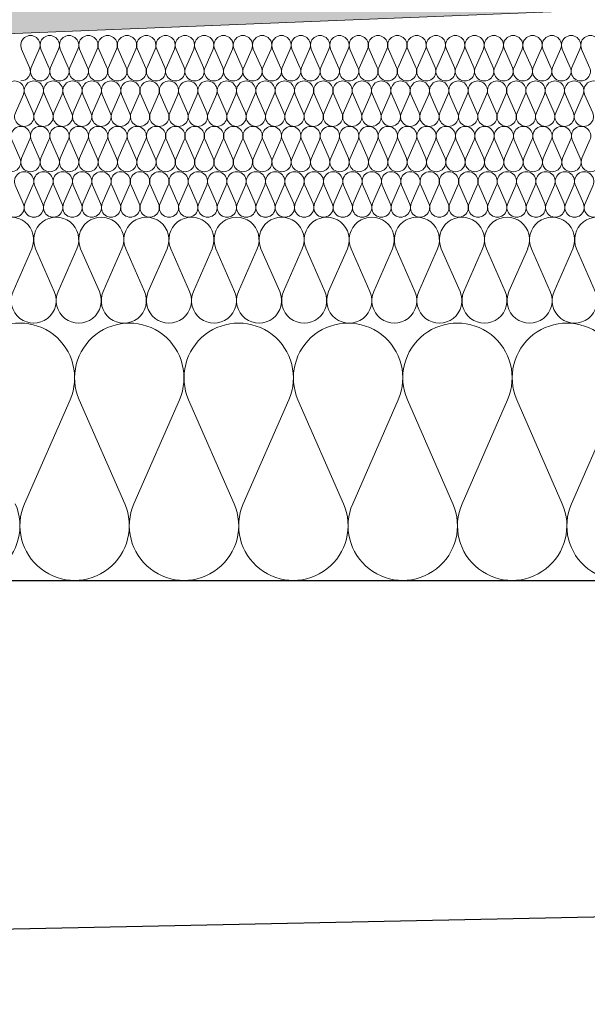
# Model space of a CAD drawing. Extents: x -547885 to -186295, y -25370 to 156194.
# Tile 28 of 256: x -516960 to -516585, y -8250 to -7599. Entities that reach past the tile are written whole.
import ezdxf

# ---------------------------------------------------------------- set-up
doc = ezdxf.new("R2010")
doc.units = 0
doc.header["$MEASUREMENT"] = 0
for name, color, linetype, lineweight in [('Arch stropy_Nr_Pióra__1', 7, 'Continuous', 25), ('INWENT KONST. DREWNIANA_Nr_Pióra__21', 7, 'Continuous', 9), ('INWENT WYMIARY_Nr_Pióra__21', 7, 'Continuous', 9), ('INWENT WYMIARY_Nr_Pióra__5', 7, 'Continuous', 13)]:
    doc.layers.add(name, color=color, linetype=linetype, lineweight=lineweight)
doc.layers.add('arch wypelnienia_Nr_Pióra__2', color=7, linetype='Continuous', lineweight=13, true_color=0x7f7f7f)
doc.layers.add('Inwent Izolacje_Nr_Pióra__2', color=7, linetype='Continuous', lineweight=13, true_color=0x7f7f7f)
doc.layers.add('Inwent Izolacje', color=7, linetype='Continuous')
doc.layers.add('INWENT WYMIARY', color=7, linetype='Continuous')
doc.styles.add('GENERATED_STYLE_2', font='txt')
doc.dimstyles.new('GENERATED_STYLE__11', dxfattribs={"dimtxt": 160.000002, "dimasz": 110.144928, "dimexe": 0.18, "dimexo": 40, "dimgap": 0.09, "dimtad": 1, "dimtih": 1, "dimtoh": 1, "dimdec": 0, "dimzin": 0, "dimdsep": 46, "dimtxsty": 'GENERATED_STYLE_2', "dimblk": 'ARROWHEAD_5', "dimblk1": 'ARROWHEAD_5', "dimblk2": 'ARROWHEAD_5', "dimcen": 0.09, "dimclrd": 7, "dimclre": 7, "dimclrt": 7, "dimazin": 0, "dimtfac": 1, "dimtdec": 4, "dimtmove": 0, "dimatfit": 3, "dimfxl": 0, "dimtolj": 1, "dimtzin": 0, "dimarcsym": 0})

# ---------------------------------------------------------------- blocks, each defined once
blk = doc.blocks.new('Izolacja cieplna 14_254', base_point=(-507889.55, -7969.58))
at = {"layer": 'Inwent Izolacje_Nr_Pióra__2', "linetype": 'Continuous'}
for p, q in [((-516927.02, -7850.24), (-516957.09, -7918.92)), ((-516890.88, -7918.92), (-516920.95, -7850.24)), ((-516854.74, -7850.24), (-516884.81, -7918.92)), ((-516818.61, -7918.92), (-516848.67, -7850.24)), ((-516782.47, -7850.24), (-516812.54, -7918.92)), ((-516746.33, -7918.92), (-516776.4, -7850.24)), ((-516710.19, -7850.24), (-516740.26, -7918.92)), ((-516674.06, -7918.92), (-516704.12, -7850.24)), ((-516637.92, -7850.24), (-516667.98, -7918.92)), ((-516601.78, -7918.92), (-516631.85, -7850.24)), ((-516565.64, -7850.24), (-516595.71, -7918.92))]:
    blk.add_line(p, q, dxfattribs=at)
for centre, start_param, end_param in [((-516960.12, -7835.73), 1.158003, 5.125183), ((-516887.85, -7835.73), 1.158003, 5.125183), ((-516815.57, -7835.73), 1.158003, 5.125183), ((-516743.3, -7835.73), 1.158003, 5.125183), ((-516671.02, -7835.73), 1.158003, 5.125183), ((-516598.74, -7835.73), 1.158003, 5.125183), ((-516996.26, -7933.42), 4.299595, 8.266774), ((-516923.98, -7933.42), 4.299595, 8.266774), ((-516851.71, -7933.42), 4.299595, 8.266774), ((-516779.43, -7933.42), 4.299595, 8.266774), ((-516707.16, -7933.42), 4.299595, 8.266774), ((-516634.88, -7933.42), 4.299595, 8.266774), ((-516562.61, -7933.42), 4.299595, 8.266774)]:
    blk.add_ellipse(centre, major_axis=(0, -36.15), ratio=0.999515, start_param=start_param, end_param=end_param, dxfattribs=at)
blk = doc.blocks.new('Izolacja cieplna 14_255', base_point=(-508759.55, -7799.58))
at = {"layer": 'Inwent Izolacje_Nr_Pióra__2', "linetype": 'Continuous'}
for p, q in [((-516952.29, -7750.44), (-516964.69, -7778.72)), ((-516937.4, -7778.72), (-516949.79, -7750.44)), ((-516922.51, -7750.44), (-516934.9, -7778.72)), ((-516907.61, -7778.72), (-516920, -7750.44)), ((-516892.72, -7750.44), (-516905.11, -7778.72)), ((-516877.83, -7778.72), (-516890.22, -7750.44)), ((-516862.93, -7750.44), (-516875.32, -7778.72)), ((-516848.04, -7778.72), (-516860.43, -7750.44)), ((-516833.15, -7750.44), (-516845.54, -7778.72)), ((-516818.25, -7778.72), (-516830.64, -7750.44)), ((-516803.36, -7750.44), (-516815.75, -7778.72)), ((-516788.46, -7778.72), (-516800.86, -7750.44)), ((-516773.57, -7750.44), (-516785.96, -7778.72)), ((-516758.68, -7778.72), (-516771.07, -7750.44)), ((-516743.78, -7750.44), (-516756.17, -7778.72)), ((-516728.89, -7778.72), (-516741.28, -7750.44)), ((-516714, -7750.44), (-516726.39, -7778.72)), ((-516699.1, -7778.72), (-516711.49, -7750.44)), ((-516684.21, -7750.44), (-516696.6, -7778.72)), ((-516669.32, -7778.72), (-516681.71, -7750.44)), ((-516654.42, -7750.44), (-516666.81, -7778.72)), ((-516639.53, -7778.72), (-516651.92, -7750.44)), ((-516624.63, -7750.44), (-516637.03, -7778.72)), ((-516609.74, -7778.72), (-516622.13, -7750.44)), ((-516594.85, -7750.44), (-516607.24, -7778.72)), ((-516579.95, -7778.72), (-516592.34, -7750.44))]:
    blk.add_line(p, q, dxfattribs=at)
for centre, start_param, end_param in [((-516965.94, -7744.47), 2.728799, 6.695979), ((-516936.15, -7744.47), 2.728799, 6.695979), ((-516906.36, -7744.47), 2.728799, 6.695979), ((-516876.57, -7744.47), 2.728799, 6.695979), ((-516846.79, -7744.47), 2.728799, 6.695979), ((-516817, -7744.47), 2.728799, 6.695979), ((-516787.21, -7744.47), 2.728799, 6.695979), ((-516757.43, -7744.47), 2.728799, 6.695979), ((-516727.64, -7744.47), 2.728799, 6.695979), ((-516697.85, -7744.47), 2.728799, 6.695979), ((-516668.06, -7744.47), 2.728799, 6.695979), ((-516638.28, -7744.47), 2.728799, 6.695979), ((-516608.49, -7744.47), 2.728799, 6.695979), ((-516578.7, -7744.47), 2.728799, 6.695979), ((-516951.04, -7784.69), 5.870392, 9.837571), ((-516921.26, -7784.69), 5.870392, 9.837571), ((-516891.47, -7784.69), 5.870392, 9.837571), ((-516861.68, -7784.69), 5.870392, 9.837571), ((-516831.89, -7784.69), 5.870392, 9.837571), ((-516802.11, -7784.69), 5.870392, 9.837571), ((-516772.32, -7784.69), 5.870392, 9.837571), ((-516742.53, -7784.69), 5.870392, 9.837571), ((-516712.74, -7784.69), 5.870392, 9.837571), ((-516682.96, -7784.69), 5.870392, 9.837571), ((-516653.17, -7784.69), 5.870392, 9.837571), ((-516623.38, -7784.69), 5.870392, 9.837571), ((-516593.6, -7784.69), 5.870392, 9.837571)]:
    blk.add_ellipse(centre, major_axis=(-14.89, 0), ratio=0.999587, start_param=start_param, end_param=end_param, dxfattribs=at)
blk = doc.blocks.new('Izolacja cieplna 14_256', base_point=(-509409.55, -7729.58))
at = {"layer": 'Inwent Izolacje_Nr_Pióra__2', "linetype": 'Continuous'}
for p, q in [((-516957.88, -7720.64), (-516963.18, -7708.52)), ((-516951.5, -7708.52), (-516956.8, -7720.64)), ((-516945.12, -7720.64), (-516950.42, -7708.52)), ((-516938.74, -7708.52), (-516944.04, -7720.64)), ((-516932.36, -7720.64), (-516937.66, -7708.52)), ((-516925.98, -7708.52), (-516931.28, -7720.64)), ((-516919.59, -7720.64), (-516924.9, -7708.52)), ((-516913.21, -7708.52), (-516918.52, -7720.64)), ((-516906.83, -7720.64), (-516912.14, -7708.52)), ((-516900.45, -7708.52), (-516905.76, -7720.64)), ((-516894.07, -7720.64), (-516899.38, -7708.52)), ((-516887.69, -7708.52), (-516893, -7720.64)), ((-516881.31, -7720.64), (-516886.62, -7708.52)), ((-516874.93, -7708.52), (-516880.24, -7720.64)), ((-516868.55, -7720.64), (-516873.86, -7708.52)), ((-516862.17, -7708.52), (-516867.48, -7720.64)), ((-516855.79, -7720.64), (-516861.1, -7708.52)), ((-516849.41, -7708.52), (-516854.72, -7720.64)), ((-516843.03, -7720.64), (-516848.34, -7708.52)), ((-516836.65, -7708.52), (-516841.96, -7720.64)), ((-516830.27, -7720.64), (-516835.58, -7708.52)), ((-516823.89, -7708.52), (-516829.2, -7720.64)), ((-516817.51, -7720.64), (-516822.82, -7708.52)), ((-516811.13, -7708.52), (-516816.44, -7720.64)), ((-516804.75, -7720.64), (-516810.06, -7708.52)), ((-516798.37, -7708.52), (-516803.68, -7720.64)), ((-516791.99, -7720.64), (-516797.3, -7708.52)), ((-516785.61, -7708.52), (-516790.92, -7720.64)), ((-516779.23, -7720.64), (-516784.54, -7708.52)), ((-516772.85, -7708.52), (-516778.16, -7720.64)), ((-516766.47, -7720.64), (-516771.78, -7708.52)), ((-516760.09, -7708.52), (-516765.4, -7720.64)), ((-516753.71, -7720.64), (-516759.02, -7708.52)), ((-516747.33, -7708.52), (-516752.64, -7720.64)), ((-516740.95, -7720.64), (-516746.26, -7708.52)), ((-516734.57, -7708.52), (-516739.88, -7720.64)), ((-516728.19, -7720.64), (-516733.5, -7708.52)), ((-516721.81, -7708.52), (-516727.12, -7720.64)), ((-516715.43, -7720.64), (-516720.74, -7708.52)), ((-516709.05, -7708.52), (-516714.36, -7720.64)), ((-516702.67, -7720.64), (-516707.98, -7708.52)), ((-516696.29, -7708.52), (-516701.6, -7720.64)), ((-516689.91, -7720.64), (-516695.22, -7708.52)), ((-516683.53, -7708.52), (-516688.84, -7720.64)), ((-516677.15, -7720.64), (-516682.46, -7708.52)), ((-516670.77, -7708.52), (-516676.08, -7720.64)), ((-516664.39, -7720.64), (-516669.69, -7708.52)), ((-516658.01, -7708.52), (-516663.31, -7720.64)), ((-516651.63, -7720.64), (-516656.93, -7708.52)), ((-516645.25, -7708.52), (-516650.55, -7720.64)), ((-516638.87, -7720.64), (-516644.17, -7708.52)), ((-516632.49, -7708.52), (-516637.79, -7720.64)), ((-516626.11, -7720.64), (-516631.41, -7708.52)), ((-516619.73, -7708.52), (-516625.03, -7720.64)), ((-516613.34, -7720.64), (-516618.65, -7708.52)), ((-516606.96, -7708.52), (-516612.27, -7720.64)), ((-516600.58, -7720.64), (-516605.89, -7708.52)), ((-516594.2, -7708.52), (-516599.51, -7720.64)), ((-516587.82, -7720.64), (-516593.13, -7708.52)), ((-516581.44, -7708.52), (-516586.75, -7720.64))]:
    blk.add_line(p, q, dxfattribs=at)
for centre, start_param, end_param in [((-516957.34, -7705.96), 1.158003, 5.125183), ((-516944.58, -7705.96), 1.158003, 5.125183), ((-516931.82, -7705.96), 1.158003, 5.125183), ((-516919.06, -7705.96), 1.158003, 5.125183), ((-516906.3, -7705.96), 1.158003, 5.125183), ((-516893.54, -7705.96), 1.158003, 5.125183), ((-516880.78, -7705.96), 1.158003, 5.125183), ((-516868.02, -7705.96), 1.158003, 5.125183), ((-516855.26, -7705.96), 1.158003, 5.125183), ((-516842.5, -7705.96), 1.158003, 5.125183), ((-516829.74, -7705.96), 1.158003, 5.125183), ((-516816.98, -7705.96), 1.158003, 5.125183), ((-516804.22, -7705.96), 1.158003, 5.125183), ((-516791.45, -7705.96), 1.158003, 5.125183), ((-516778.69, -7705.96), 1.158003, 5.125183), ((-516765.93, -7705.96), 1.158003, 5.125183), ((-516753.17, -7705.96), 1.158003, 5.125183), ((-516740.41, -7705.96), 1.158003, 5.125183), ((-516727.65, -7705.96), 1.158003, 5.125183), ((-516714.89, -7705.96), 1.158003, 5.125183), ((-516702.13, -7705.96), 1.158003, 5.125183), ((-516689.37, -7705.96), 1.158003, 5.125183), ((-516676.61, -7705.96), 1.158003, 5.125183), ((-516663.85, -7705.96), 1.158003, 5.125183), ((-516651.09, -7705.96), 1.158003, 5.125183), ((-516638.33, -7705.96), 1.158003, 5.125183), ((-516625.57, -7705.96), 1.158003, 5.125183), ((-516612.81, -7705.96), 1.158003, 5.125183), ((-516600.05, -7705.96), 1.158003, 5.125183), ((-516587.29, -7705.96), 1.158003, 5.125183), ((-516963.72, -7723.2), 4.299595, 8.266774), ((-516950.96, -7723.2), 4.299595, 8.266774), ((-516938.2, -7723.2), 4.299595, 8.266774), ((-516925.44, -7723.2), 4.299595, 8.266774), ((-516912.68, -7723.2), 4.299595, 8.266774), ((-516899.92, -7723.2), 4.299595, 8.266774), ((-516887.16, -7723.2), 4.299595, 8.266774), ((-516874.4, -7723.2), 4.299595, 8.266774), ((-516861.64, -7723.2), 4.299595, 8.266774), ((-516848.88, -7723.2), 4.299595, 8.266774), ((-516836.12, -7723.2), 4.299595, 8.266774), ((-516823.36, -7723.2), 4.299595, 8.266774), ((-516810.6, -7723.2), 4.299595, 8.266774), ((-516797.83, -7723.2), 4.299595, 8.266774), ((-516785.07, -7723.2), 4.299595, 8.266774), ((-516772.31, -7723.2), 4.299595, 8.266774), ((-516759.55, -7723.2), 4.299595, 8.266774), ((-516746.79, -7723.2), 4.299595, 8.266774), ((-516734.03, -7723.2), 4.299595, 8.266774), ((-516721.27, -7723.2), 4.299595, 8.266774), ((-516708.51, -7723.2), 4.299595, 8.266774), ((-516695.75, -7723.2), 4.299595, 8.266774), ((-516682.99, -7723.2), 4.299595, 8.266774), ((-516670.23, -7723.2), 4.299595, 8.266774), ((-516657.47, -7723.2), 4.299595, 8.266774), ((-516644.71, -7723.2), 4.299595, 8.266774), ((-516631.95, -7723.2), 4.299595, 8.266774), ((-516619.19, -7723.2), 4.299595, 8.266774), ((-516606.43, -7723.2), 4.299595, 8.266774), ((-516593.67, -7723.2), 4.299595, 8.266774), ((-516580.91, -7723.2), 4.299595, 8.266774)]:
    blk.add_ellipse(centre, major_axis=(0, -6.38), ratio=0.999979, start_param=start_param, end_param=end_param, dxfattribs=at)
blk = doc.blocks.new('Izolacja cieplna 14_257', base_point=(-510059.55, -7699.58))
at = {"layer": 'Inwent Izolacje_Nr_Pióra__2', "linetype": 'Continuous'}
for p, q in [((-516960.09, -7690.64), (-516965.4, -7678.52)), ((-516953.71, -7678.52), (-516959.02, -7690.64)), ((-516947.32, -7690.64), (-516952.63, -7678.52)), ((-516940.94, -7678.52), (-516946.25, -7690.64)), ((-516934.56, -7690.64), (-516939.87, -7678.52)), ((-516928.18, -7678.52), (-516933.49, -7690.64)), ((-516921.79, -7690.64), (-516927.1, -7678.52)), ((-516915.41, -7678.52), (-516920.72, -7690.64)), ((-516909.03, -7690.64), (-516914.34, -7678.52)), ((-516902.64, -7678.52), (-516907.95, -7690.64)), ((-516896.26, -7690.64), (-516901.57, -7678.52)), ((-516889.88, -7678.52), (-516895.19, -7690.64)), ((-516883.49, -7690.64), (-516888.8, -7678.52)), ((-516877.11, -7678.52), (-516882.42, -7690.64)), ((-516870.73, -7690.64), (-516876.04, -7678.52)), ((-516864.35, -7678.52), (-516869.66, -7690.64)), ((-516857.96, -7690.64), (-516863.27, -7678.52)), ((-516851.58, -7678.52), (-516856.89, -7690.64)), ((-516845.2, -7690.64), (-516850.51, -7678.52)), ((-516838.81, -7678.52), (-516844.12, -7690.64)), ((-516832.43, -7690.64), (-516837.74, -7678.52)), ((-516826.05, -7678.52), (-516831.36, -7690.64)), ((-516819.66, -7690.64), (-516824.97, -7678.52)), ((-516813.28, -7678.52), (-516818.59, -7690.64)), ((-516806.9, -7690.64), (-516812.21, -7678.52)), ((-516800.52, -7678.52), (-516805.83, -7690.64)), ((-516794.13, -7690.64), (-516799.44, -7678.52)), ((-516787.75, -7678.52), (-516793.06, -7690.64)), ((-516781.37, -7690.64), (-516786.68, -7678.52)), ((-516774.98, -7678.52), (-516780.29, -7690.64)), ((-516768.6, -7690.64), (-516773.91, -7678.52)), ((-516762.22, -7678.52), (-516767.53, -7690.64)), ((-516755.83, -7690.64), (-516761.15, -7678.52)), ((-516749.45, -7678.52), (-516754.76, -7690.64)), ((-516743.07, -7690.64), (-516748.38, -7678.52)), ((-516736.69, -7678.52), (-516742, -7690.64)), ((-516730.3, -7690.64), (-516735.61, -7678.52)), ((-516723.92, -7678.52), (-516729.23, -7690.64)), ((-516717.54, -7690.64), (-516722.85, -7678.52)), ((-516711.15, -7678.52), (-516716.46, -7690.64)), ((-516704.77, -7690.64), (-516710.08, -7678.52)), ((-516698.39, -7678.52), (-516703.7, -7690.64)), ((-516692, -7690.64), (-516697.32, -7678.52)), ((-516685.62, -7678.52), (-516690.93, -7690.64)), ((-516679.24, -7690.64), (-516684.55, -7678.52)), ((-516672.86, -7678.52), (-516678.17, -7690.64)), ((-516666.47, -7690.64), (-516671.78, -7678.52)), ((-516660.09, -7678.52), (-516665.4, -7690.64)), ((-516653.71, -7690.64), (-516659.02, -7678.52)), ((-516647.32, -7678.52), (-516652.63, -7690.64)), ((-516640.94, -7690.64), (-516646.25, -7678.52)), ((-516634.56, -7678.52), (-516639.87, -7690.64)), ((-516628.17, -7690.64), (-516633.49, -7678.52)), ((-516621.79, -7678.52), (-516627.1, -7690.64)), ((-516615.41, -7690.64), (-516620.72, -7678.52)), ((-516609.03, -7678.52), (-516614.34, -7690.64)), ((-516602.64, -7690.64), (-516607.95, -7678.52)), ((-516596.26, -7678.52), (-516601.57, -7690.64)), ((-516589.88, -7690.64), (-516595.19, -7678.52)), ((-516583.49, -7678.52), (-516588.8, -7690.64))]:
    blk.add_line(p, q, dxfattribs=at)
for centre, start_param, end_param in [((-516959.55, -7675.96), 2.728799, 6.695979), ((-516946.79, -7675.96), 2.728799, 6.695979), ((-516934.02, -7675.96), 2.728799, 6.695979), ((-516921.26, -7675.96), 2.728799, 6.695979), ((-516908.49, -7675.96), 2.728799, 6.695979), ((-516895.72, -7675.96), 2.728799, 6.695979), ((-516882.96, -7675.96), 2.728799, 6.695979), ((-516870.19, -7675.96), 2.728799, 6.695979), ((-516857.43, -7675.96), 2.728799, 6.695979), ((-516844.66, -7675.96), 2.728799, 6.695979), ((-516831.89, -7675.96), 2.728799, 6.695979), ((-516819.13, -7675.96), 2.728799, 6.695979), ((-516806.36, -7675.96), 2.728799, 6.695979), ((-516793.6, -7675.96), 2.728799, 6.695979), ((-516780.83, -7675.96), 2.728799, 6.695979), ((-516768.06, -7675.96), 2.728799, 6.695979), ((-516755.3, -7675.96), 2.728799, 6.695979), ((-516742.53, -7675.96), 2.728799, 6.695979), ((-516729.77, -7675.96), 2.728799, 6.695979), ((-516717, -7675.96), 2.728799, 6.695979), ((-516704.23, -7675.96), 2.728799, 6.695979), ((-516691.47, -7675.96), 2.728799, 6.695979), ((-516678.7, -7675.96), 2.728799, 6.695979), ((-516665.94, -7675.96), 2.728799, 6.695979), ((-516653.17, -7675.96), 2.728799, 6.695979), ((-516640.4, -7675.96), 2.728799, 6.695979), ((-516627.64, -7675.96), 2.728799, 6.695979), ((-516614.87, -7675.96), 2.728799, 6.695979), ((-516602.11, -7675.96), 2.728799, 6.695979), ((-516589.34, -7675.96), 2.728799, 6.695979), ((-516965.94, -7693.2), 5.870392, 9.837571), ((-516953.17, -7693.2), 5.870392, 9.837571), ((-516940.4, -7693.2), 5.870392, 9.837571), ((-516927.64, -7693.2), 5.870392, 9.837571), ((-516914.87, -7693.2), 5.870392, 9.837571), ((-516902.11, -7693.2), 5.870392, 9.837571), ((-516889.34, -7693.2), 5.870392, 9.837571), ((-516876.57, -7693.2), 5.870392, 9.837571), ((-516863.81, -7693.2), 5.870392, 9.837571), ((-516851.04, -7693.2), 5.870392, 9.837571), ((-516838.28, -7693.2), 5.870392, 9.837571), ((-516825.51, -7693.2), 5.870392, 9.837571), ((-516812.75, -7693.2), 5.870392, 9.837571), ((-516799.98, -7693.2), 5.870392, 9.837571), ((-516787.21, -7693.2), 5.870392, 9.837571), ((-516774.45, -7693.2), 5.870392, 9.837571), ((-516761.68, -7693.2), 5.870392, 9.837571), ((-516748.92, -7693.2), 5.870392, 9.837571), ((-516736.15, -7693.2), 5.870392, 9.837571), ((-516723.38, -7693.2), 5.870392, 9.837571), ((-516710.62, -7693.2), 5.870392, 9.837571), ((-516697.85, -7693.2), 5.870392, 9.837571), ((-516685.09, -7693.2), 5.870392, 9.837571), ((-516672.32, -7693.2), 5.870392, 9.837571), ((-516659.55, -7693.2), 5.870392, 9.837571), ((-516646.79, -7693.2), 5.870392, 9.837571), ((-516634.02, -7693.2), 5.870392, 9.837571), ((-516621.26, -7693.2), 5.870392, 9.837571), ((-516608.49, -7693.2), 5.870392, 9.837571), ((-516595.72, -7693.2), 5.870392, 9.837571), ((-516582.96, -7693.2), 5.870392, 9.837571)]:
    blk.add_ellipse(centre, major_axis=(-6.38, 0), ratio=0.999587, start_param=start_param, end_param=end_param, dxfattribs=at)
blk = doc.blocks.new('Izolacja cieplna 14_258', base_point=(-510709.55, -7669.58))
at = {"layer": 'Inwent Izolacje_Nr_Pióra__2', "linetype": 'Continuous'}
for p, q in [((-516957.81, -7648.52), (-516963.12, -7660.64)), ((-516951.44, -7660.64), (-516956.74, -7648.52)), ((-516945.06, -7648.52), (-516950.37, -7660.64)), ((-516938.69, -7660.64), (-516943.99, -7648.52)), ((-516932.31, -7648.52), (-516937.62, -7660.64)), ((-516925.94, -7660.64), (-516931.24, -7648.52)), ((-516919.56, -7648.52), (-516924.87, -7660.64)), ((-516913.19, -7660.64), (-516918.49, -7648.52)), ((-516906.81, -7648.52), (-516912.11, -7660.64)), ((-516900.44, -7660.64), (-516905.74, -7648.52)), ((-516894.06, -7648.52), (-516899.36, -7660.64)), ((-516887.68, -7660.64), (-516892.99, -7648.52)), ((-516881.31, -7648.52), (-516886.61, -7660.64)), ((-516874.93, -7660.64), (-516880.24, -7648.52)), ((-516868.56, -7648.52), (-516873.86, -7660.64)), ((-516862.18, -7660.64), (-516867.49, -7648.52)), ((-516855.81, -7648.52), (-516861.11, -7660.64)), ((-516849.43, -7660.64), (-516854.74, -7648.52)), ((-516843.06, -7648.52), (-516848.36, -7660.64)), ((-516836.68, -7660.64), (-516841.99, -7648.52)), ((-516830.31, -7648.52), (-516835.61, -7660.64)), ((-516823.93, -7660.64), (-516829.24, -7648.52)), ((-516817.56, -7648.52), (-516822.86, -7660.64)), ((-516811.18, -7660.64), (-516816.49, -7648.52)), ((-516804.81, -7648.52), (-516810.11, -7660.64)), ((-516798.43, -7660.64), (-516803.74, -7648.52)), ((-516792.06, -7648.52), (-516797.36, -7660.64)), ((-516785.68, -7660.64), (-516790.99, -7648.52)), ((-516779.31, -7648.52), (-516784.61, -7660.64)), ((-516772.93, -7660.64), (-516778.23, -7648.52)), ((-516766.56, -7648.52), (-516771.86, -7660.64)), ((-516760.18, -7660.64), (-516765.48, -7648.52)), ((-516753.81, -7648.52), (-516759.11, -7660.64)), ((-516747.43, -7660.64), (-516752.73, -7648.52)), ((-516741.05, -7648.52), (-516746.36, -7660.64)), ((-516734.68, -7660.64), (-516739.98, -7648.52)), ((-516728.3, -7648.52), (-516733.61, -7660.64)), ((-516721.93, -7660.64), (-516727.23, -7648.52)), ((-516715.55, -7648.52), (-516720.86, -7660.64)), ((-516709.18, -7660.64), (-516714.48, -7648.52)), ((-516702.8, -7648.52), (-516708.11, -7660.64)), ((-516696.43, -7660.64), (-516701.73, -7648.52)), ((-516690.05, -7648.52), (-516695.36, -7660.64)), ((-516683.68, -7660.64), (-516688.98, -7648.52)), ((-516677.3, -7648.52), (-516682.61, -7660.64)), ((-516670.93, -7660.64), (-516676.23, -7648.52)), ((-516664.55, -7648.52), (-516669.86, -7660.64)), ((-516658.18, -7660.64), (-516663.48, -7648.52)), ((-516651.8, -7648.52), (-516657.11, -7660.64)), ((-516645.43, -7660.64), (-516650.73, -7648.52)), ((-516639.05, -7648.52), (-516644.36, -7660.64)), ((-516632.68, -7660.64), (-516637.98, -7648.52)), ((-516626.3, -7648.52), (-516631.6, -7660.64)), ((-516619.93, -7660.64), (-516625.23, -7648.52)), ((-516613.55, -7648.52), (-516618.85, -7660.64)), ((-516607.17, -7660.64), (-516612.48, -7648.52)), ((-516600.8, -7648.52), (-516606.1, -7660.64)), ((-516594.42, -7660.64), (-516599.73, -7648.52)), ((-516588.05, -7648.52), (-516593.35, -7660.64)), ((-516581.67, -7660.64), (-516586.98, -7648.52))]:
    blk.add_line(p, q, dxfattribs=at)
for centre, start_param, end_param in [((-516963.65, -7645.96), 1.158003, 5.125183), ((-516950.9, -7645.96), 1.158003, 5.125183), ((-516938.15, -7645.96), 1.158003, 5.125183), ((-516925.4, -7645.96), 1.158003, 5.125183), ((-516912.65, -7645.96), 1.158003, 5.125183), ((-516899.9, -7645.96), 1.158003, 5.125183), ((-516887.15, -7645.96), 1.158003, 5.125183), ((-516874.4, -7645.96), 1.158003, 5.125183), ((-516861.65, -7645.96), 1.158003, 5.125183), ((-516848.9, -7645.96), 1.158003, 5.125183), ((-516836.15, -7645.96), 1.158003, 5.125183), ((-516823.4, -7645.96), 1.158003, 5.125183), ((-516810.65, -7645.96), 1.158003, 5.125183), ((-516797.9, -7645.96), 1.158003, 5.125183), ((-516785.15, -7645.96), 1.158003, 5.125183), ((-516772.4, -7645.96), 1.158003, 5.125183), ((-516759.64, -7645.96), 1.158003, 5.125183), ((-516746.89, -7645.96), 1.158003, 5.125183), ((-516734.14, -7645.96), 1.158003, 5.125183), ((-516721.39, -7645.96), 1.158003, 5.125183), ((-516708.64, -7645.96), 1.158003, 5.125183), ((-516695.89, -7645.96), 1.158003, 5.125183), ((-516683.14, -7645.96), 1.158003, 5.125183), ((-516670.39, -7645.96), 1.158003, 5.125183), ((-516657.64, -7645.96), 1.158003, 5.125183), ((-516644.89, -7645.96), 1.158003, 5.125183), ((-516632.14, -7645.96), 1.158003, 5.125183), ((-516619.39, -7645.96), 1.158003, 5.125183), ((-516606.64, -7645.96), 1.158003, 5.125183), ((-516593.89, -7645.96), 1.158003, 5.125183), ((-516581.14, -7645.96), 1.158003, 5.125183), ((-516957.28, -7663.2), 4.299595, 8.266774), ((-516944.53, -7663.2), 4.299595, 8.266774), ((-516931.78, -7663.2), 4.299595, 8.266774), ((-516919.03, -7663.2), 4.299595, 8.266774), ((-516906.27, -7663.2), 4.299595, 8.266774), ((-516893.52, -7663.2), 4.299595, 8.266774), ((-516880.77, -7663.2), 4.299595, 8.266774), ((-516868.02, -7663.2), 4.299595, 8.266774), ((-516855.27, -7663.2), 4.299595, 8.266774), ((-516842.52, -7663.2), 4.299595, 8.266774), ((-516829.77, -7663.2), 4.299595, 8.266774), ((-516817.02, -7663.2), 4.299595, 8.266774), ((-516804.27, -7663.2), 4.299595, 8.266774), ((-516791.52, -7663.2), 4.299595, 8.266774), ((-516778.77, -7663.2), 4.299595, 8.266774), ((-516766.02, -7663.2), 4.299595, 8.266774), ((-516753.27, -7663.2), 4.299595, 8.266774), ((-516740.52, -7663.2), 4.299595, 8.266774), ((-516727.77, -7663.2), 4.299595, 8.266774), ((-516715.02, -7663.2), 4.299595, 8.266774), ((-516702.27, -7663.2), 4.299595, 8.266774), ((-516689.52, -7663.2), 4.299595, 8.266774), ((-516676.77, -7663.2), 4.299595, 8.266774), ((-516664.02, -7663.2), 4.299595, 8.266774), ((-516651.27, -7663.2), 4.299595, 8.266774), ((-516638.52, -7663.2), 4.299595, 8.266774), ((-516625.76, -7663.2), 4.299595, 8.266774), ((-516613.01, -7663.2), 4.299595, 8.266774), ((-516600.26, -7663.2), 4.299595, 8.266774), ((-516587.51, -7663.2), 4.299595, 8.266774)]:
    blk.add_ellipse(centre, major_axis=(0, -6.38), ratio=0.999198, start_param=start_param, end_param=end_param, dxfattribs=at)
blk = doc.blocks.new('Izolacja cieplna 14_259', base_point=(-511409.55, -7639.58))
at = {"layer": 'Inwent Izolacje_Nr_Pióra__2', "linetype": 'Continuous'}
for p, q in [((-516953.71, -7630.64), (-516959.02, -7618.52)), ((-516947.33, -7618.52), (-516952.64, -7630.64)), ((-516940.95, -7630.64), (-516946.26, -7618.52)), ((-516934.57, -7618.52), (-516939.88, -7630.64)), ((-516928.19, -7630.64), (-516933.5, -7618.52)), ((-516921.81, -7618.52), (-516927.12, -7630.64)), ((-516915.43, -7630.64), (-516920.74, -7618.52)), ((-516909.06, -7618.52), (-516914.36, -7630.64)), ((-516902.68, -7630.64), (-516907.98, -7618.52)), ((-516896.3, -7618.52), (-516901.6, -7630.64)), ((-516889.92, -7630.64), (-516895.22, -7618.52)), ((-516883.54, -7618.52), (-516888.85, -7630.64)), ((-516877.16, -7630.64), (-516882.47, -7618.52)), ((-516870.78, -7618.52), (-516876.09, -7630.64)), ((-516864.4, -7630.64), (-516869.71, -7618.52)), ((-516858.02, -7618.52), (-516863.33, -7630.64)), ((-516851.64, -7630.64), (-516856.95, -7618.52)), ((-516845.26, -7618.52), (-516850.57, -7630.64)), ((-516838.88, -7630.64), (-516844.19, -7618.52)), ((-516832.5, -7618.52), (-516837.81, -7630.64)), ((-516826.12, -7630.64), (-516831.43, -7618.52)), ((-516819.74, -7618.52), (-516825.05, -7630.64)), ((-516813.37, -7630.64), (-516818.67, -7618.52)), ((-516806.99, -7618.52), (-516812.29, -7630.64)), ((-516800.61, -7630.64), (-516805.91, -7618.52)), ((-516794.23, -7618.52), (-516799.54, -7630.64)), ((-516787.85, -7630.64), (-516793.16, -7618.52)), ((-516781.47, -7618.52), (-516786.78, -7630.64)), ((-516775.09, -7630.64), (-516780.4, -7618.52)), ((-516768.71, -7618.52), (-516774.02, -7630.64)), ((-516762.33, -7630.64), (-516767.64, -7618.52)), ((-516755.95, -7618.52), (-516761.26, -7630.64)), ((-516749.57, -7630.64), (-516754.88, -7618.52)), ((-516743.19, -7618.52), (-516748.5, -7630.64)), ((-516736.81, -7630.64), (-516742.12, -7618.52)), ((-516730.43, -7618.52), (-516735.74, -7630.64)), ((-516724.06, -7630.64), (-516729.36, -7618.52)), ((-516717.68, -7618.52), (-516722.98, -7630.64)), ((-516711.3, -7630.64), (-516716.6, -7618.52)), ((-516704.92, -7618.52), (-516710.22, -7630.64)), ((-516698.54, -7630.64), (-516703.85, -7618.52)), ((-516692.16, -7618.52), (-516697.47, -7630.64)), ((-516685.78, -7630.64), (-516691.09, -7618.52)), ((-516679.4, -7618.52), (-516684.71, -7630.64)), ((-516673.02, -7630.64), (-516678.33, -7618.52)), ((-516666.64, -7618.52), (-516671.95, -7630.64)), ((-516660.26, -7630.64), (-516665.57, -7618.52)), ((-516653.88, -7618.52), (-516659.19, -7630.64)), ((-516647.5, -7630.64), (-516652.81, -7618.52)), ((-516641.12, -7618.52), (-516646.43, -7630.64)), ((-516634.74, -7630.64), (-516640.05, -7618.52)), ((-516628.37, -7618.52), (-516633.67, -7630.64)), ((-516621.99, -7630.64), (-516627.29, -7618.52)), ((-516615.61, -7618.52), (-516620.91, -7630.64)), ((-516609.23, -7630.64), (-516614.53, -7618.52)), ((-516602.85, -7618.52), (-516608.16, -7630.64)), ((-516596.47, -7630.64), (-516601.78, -7618.52)), ((-516590.09, -7618.52), (-516595.4, -7630.64)), ((-516583.71, -7630.64), (-516589.02, -7618.52))]:
    blk.add_line(p, q, dxfattribs=at)
for centre, start_param, end_param in [((-516953.17, -7615.96), 1.158003, 5.125183), ((-516940.42, -7615.96), 1.158003, 5.125183), ((-516927.66, -7615.96), 1.158003, 5.125183), ((-516914.9, -7615.96), 1.158003, 5.125183), ((-516902.14, -7615.96), 1.158003, 5.125183), ((-516889.38, -7615.96), 1.158003, 5.125183), ((-516876.62, -7615.96), 1.158003, 5.125183), ((-516863.86, -7615.96), 1.158003, 5.125183), ((-516851.11, -7615.96), 1.158003, 5.125183), ((-516838.35, -7615.96), 1.158003, 5.125183), ((-516825.59, -7615.96), 1.158003, 5.125183), ((-516812.83, -7615.96), 1.158003, 5.125183), ((-516800.07, -7615.96), 1.158003, 5.125183), ((-516787.31, -7615.96), 1.158003, 5.125183), ((-516774.55, -7615.96), 1.158003, 5.125183), ((-516761.8, -7615.96), 1.158003, 5.125183), ((-516749.04, -7615.96), 1.158003, 5.125183), ((-516736.28, -7615.96), 1.158003, 5.125183), ((-516723.52, -7615.96), 1.158003, 5.125183), ((-516710.76, -7615.96), 1.158003, 5.125183), ((-516698, -7615.96), 1.158003, 5.125183), ((-516685.24, -7615.96), 1.158003, 5.125183), ((-516672.48, -7615.96), 1.158003, 5.125183), ((-516659.73, -7615.96), 1.158003, 5.125183), ((-516646.97, -7615.96), 1.158003, 5.125183), ((-516634.21, -7615.96), 1.158003, 5.125183), ((-516621.45, -7615.96), 1.158003, 5.125183), ((-516608.69, -7615.96), 1.158003, 5.125183), ((-516595.93, -7615.96), 1.158003, 5.125183), ((-516583.17, -7615.96), 1.158003, 5.125183), ((-516959.55, -7633.2), 0, 1.983589), ((-516946.79, -7633.2), 4.299595, 8.266774), ((-516934.04, -7633.2), 4.299595, 8.266774), ((-516921.28, -7633.2), 4.299595, 8.266774), ((-516908.52, -7633.2), 4.299595, 8.266774), ((-516895.76, -7633.2), 4.299595, 8.266774), ((-516883, -7633.2), 4.299595, 8.266774), ((-516870.24, -7633.2), 4.299595, 8.266774), ((-516857.48, -7633.2), 4.299595, 8.266774), ((-516844.73, -7633.2), 4.299595, 8.266774), ((-516831.97, -7633.2), 4.299595, 8.266774), ((-516819.21, -7633.2), 4.299595, 8.266774), ((-516806.45, -7633.2), 4.299595, 8.266774), ((-516793.69, -7633.2), 4.299595, 8.266774), ((-516780.93, -7633.2), 4.299595, 8.266774), ((-516768.17, -7633.2), 4.299595, 8.266774), ((-516755.42, -7633.2), 4.299595, 8.266774), ((-516742.66, -7633.2), 4.299595, 8.266774), ((-516729.9, -7633.2), 4.299595, 8.266774), ((-516717.14, -7633.2), 4.299595, 8.266774), ((-516704.38, -7633.2), 4.299595, 8.266774), ((-516691.62, -7633.2), 4.299595, 8.266774), ((-516678.86, -7633.2), 4.299595, 8.266774), ((-516666.11, -7633.2), 4.299595, 8.266774), ((-516653.35, -7633.2), 4.299595, 8.266774), ((-516640.59, -7633.2), 4.299595, 8.266774), ((-516627.83, -7633.2), 4.299595, 8.266774), ((-516615.07, -7633.2), 4.299595, 8.266774), ((-516602.31, -7633.2), 4.299595, 8.266774), ((-516589.55, -7633.2), 4.299595, 8.266774)]:
    blk.add_ellipse(centre, major_axis=(0, -6.38), ratio=0.999838, start_param=start_param, end_param=end_param, dxfattribs=at)
blk = doc.blocks.new('*D903')
at = {"layer": 'INWENT WYMIARY_Nr_Pióra__5', "linetype": 'Continuous'}
for points in [[(-517708.7, -7638.18), (-517674.98, -7749.08), (-517734.95, -7751.08)], [(-517702.05, -7969.58), (-517732.8, -7857.82), (-517672.81, -7857.42)]]:
    blk.add_hatch(color=256, dxfattribs=at).paths.add_polyline_path(points, flags=0)
for p, q in [((-517708.7, -7638.18), (-517734.95, -7751.08)), ((-517708.7, -7638.18), (-517674.98, -7749.08)), ((-517674.98, -7749.08), (-517734.95, -7751.08)), ((-517732.8, -7857.82), (-517672.81, -7857.42)), ((-517702.05, -7969.58), (-517732.8, -7857.82)), ((-517702.05, -7969.58), (-517672.81, -7857.42))]:
    blk.add_line(p, q, dxfattribs=at)
blk.add_arc((-525960.6, -7969.58), 8258.56, 0.776767, 1.523015, dxfattribs=at)
at = {"layer": 'INWENT WYMIARY_Nr_Pióra__21', "insert": (-517543.74, -7880.63), "char_height": 160, "attachment_point": 7, "style": 'GENERATED_STYLE_2'}
blk.add_mtext('{2,30°}', dxfattribs=at)
blk = doc.blocks.new('ARROWHEAD_5')
at = {"color": 0, "linetype": 'Continuous', "lineweight": 0}
blk.add_line((0, 0), (-1, 0), dxfattribs=at)
blk.add_solid([(-1, 0.2679), (0, 0), (-1, -0.2679), (-1, 0.2679)], dxfattribs=at)
blk = doc.blocks.new('*D904')
at = {"layer": 'INWENT WYMIARY_Nr_Pióra__5', "linetype": 'Continuous'}
for points in [[(-511514.75, -7603.27), (-511489.09, -7716.31), (-511549.04, -7713.99)], [(-511523.09, -7969.58), (-511552.31, -7857.41), (-511492.31, -7857.83)]]:
    blk.add_hatch(color=256, dxfattribs=at).paths.add_polyline_path(points, flags=0)
for p, q in [((-511514.75, -7603.27), (-511549.04, -7713.99)), ((-511514.75, -7603.27), (-511489.09, -7716.31)), ((-511489.09, -7716.31), (-511549.04, -7713.99)), ((-511523.09, -7969.58), (-511552.31, -7857.41)), ((-511552.31, -7857.41), (-511492.31, -7857.83)), ((-511523.09, -7969.58), (-511492.31, -7857.83))]:
    blk.add_line(p, q, dxfattribs=at)
blk.add_arc((-503474.8, -7969.58), 8048.28, 178.18843, 179.202939, dxfattribs=at)
at = {"layer": 'INWENT WYMIARY_Nr_Pióra__21', "insert": (-512129.72, -7862.74), "char_height": 160, "attachment_point": 7, "style": 'GENERATED_STYLE_2'}
blk.add_mtext('{2,61°}', dxfattribs=at)

msp = doc.modelspace()

# ---------------------------------------------------------------- hatches: boundary and pattern name
at = {"layer": 'arch wypelnienia_Nr_Pióra__2', "linetype": 'Continuous'}
msp.add_hatch(color=256, dxfattribs=at).paths.add_polyline_path([(-519999.55, -7730.18), (-514009.41, -7489.61), (-514008.87, -7489.64), (-507719.55, -7776.19), (-507719.55, -7819.58), (-507739.55, -7819.58, 0.617181), (-507619.7, -7879.69), (-507619.7, -7580.53), (-514008.87, -7289.43), (-519999.55, -7530.02)], flags=0)

# ---------------------------------------------------------------- linework, layer by layer
at = {"layer": 'Arch stropy_Nr_Pióra__1', "linetype": 'Continuous'}
for p, q in [((-519959.55, -7969.58), (-507889.55, -7969.58)), ((-519349.55, -8249.61), (-514079.55, -8139.61))]:
    msp.add_line(p, q, dxfattribs=at)
at = {"layer": 'INWENT KONST. DREWNIANA_Nr_Pióra__21', "linetype": 'Continuous'}
msp.add_line((-520139.55, -7735.8), (-514009.41, -7489.61), dxfattribs=at)

# ---------------------------------------------------------------- block references
at = {"layer": 'Inwent Izolacje', "color": 104, "linetype": 'Continuous', "lineweight": 13, "true_color": 0x029e21}
for name, p in [('Izolacja cieplna 14_259', (-511409.55, -7639.58)), ('Izolacja cieplna 14_258', (-510709.55, -7669.58)), ('Izolacja cieplna 14_257', (-510059.55, -7699.58)), ('Izolacja cieplna 14_256', (-509409.55, -7729.58)), ('Izolacja cieplna 14_255', (-508759.55, -7799.58)), ('Izolacja cieplna 14_254', (-507889.55, -7969.58))]:
    msp.add_blockref(name, p, dxfattribs=at)

# ---------------------------------------------------------------- dimensions: what is measured, and where the dimension line sits
at = {"layer": 'INWENT WYMIARY', "linetype": 'Continuous'}
for base, center, p2, picture, middle in [((-517703.71, -7803.85), (-525960.6, -7969.58), (-507889.55, -7969.58), '*D903', (-517287.01, -7800.63)), ((-511521, -7786.38), (-503474.8, -7969.58), (-519959.55, -7969.58), '*D904', (-511872.98, -7782.74))]:
    dim = msp.add_angular_dim_3p(base=base, center=center, p1=(-514009.41, -7489.61), p2=p2, dimstyle='GENERATED_STYLE__11', dxfattribs=at)
    dim.commit()
    dim.dimension.update_dxf_attribs({"geometry": picture, "text_midpoint": middle, "dimtype": 165})

doc.saveas('drawing.dxf')
